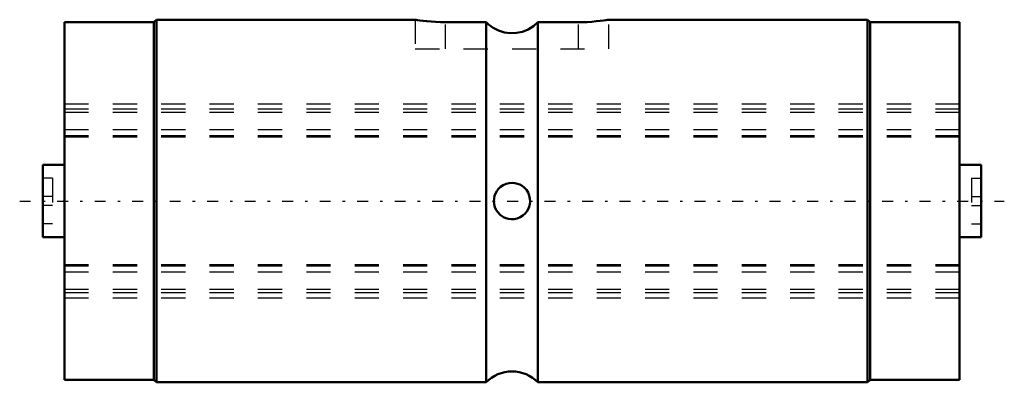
# Model space of a CAD drawing. Header units: millimetres. Extents: x -1.9 to 38.9, y -7.5 to 7.5.
import ezdxf

# ---------------------------------------------------------------- set-up
doc = ezdxf.new("R2010")
doc.units = ezdxf.units.MM
doc.linetypes.add('Center', pattern=[1.5, 0.45, -0.5, 0.05, -0.5])
doc.linetypes.add('Dashed', pattern=[2, 1, -1])
for name, color, linetype, lineweight in [('2d ConnectionPoints', 7, 'Continuous', 50), ('AM_0', 7, 'Continuous', 50), ('AM_7', 7, 'Center', 25), ('AM_9', 6, 'Dashed', 25)]:
    doc.layers.add(name, color=color, linetype=linetype, lineweight=lineweight)

# ---------------------------------------------------------------- blocks, each defined once
blk = doc.blocks.new('1_1LT8XL_Cylindar_0_in_LT8XL_37L_00__0')
at = {"layer": 'AM_0'}
for p, q in [((3.7, 7.4), (0, 7.4)), ((0, 7.4), (0, -7.4)), ((3.8, 7.5), (3.7, 7.4)), ((3.7, 7.4), (3.7, -7.4)), ((14.504, 7.5), (3.8, 7.5)), ((3.8, 7.5), (3.8, -7.5)), ((17.429, 7.395), (15.75, 7.395)), ((17.429, -7.5), (17.429, 7.395)), ((21.25, 7.395), (19.571, 7.395)), ((19.571, 7.395), (19.571, -7.5)), ((33.2, 7.5), (22.496, 7.5)), ((33.3, 7.4), (33.2, 7.5)), ((33.2, 7.5), (33.2, -7.5)), ((37, 7.4), (33.3, 7.4)), ((33.3, 7.4), (33.3, -7.4)), ((37, 7.4), (37, -7.4)), ((0, 1.5), (-0.9, 1.5)), ((-0.9, 1.5), (-0.9, -1.5)), ((37.9, 1.5), (37, 1.5)), ((37.9, 1.5), (37.9, -1.5)), ((-0.9, -1.5), (0, -1.5)), ((37, -1.5), (37.9, -1.5)), ((0, -7.4), (3.7, -7.4)), ((3.7, -7.4), (3.8, -7.5)), ((3.8, -7.5), (17.429, -7.5)), ((19.571, -7.5), (33.2, -7.5)), ((33.2, -7.5), (33.3, -7.4)), ((33.3, -7.4), (37, -7.4))]:
    blk.add_line(p, q, dxfattribs=at)
for points in [[(15.75, 7.395), (15.545, 7.398), (15.34, 7.406), (15.152, 7.419), (14.975, 7.436), (14.824, 7.453), (14.695, 7.47), (14.598, 7.484), (14.532, 7.495), (14.502, 7.5), (14.5, 7.5)], [(19.571, 7.395), (19.384, 7.231), (19.166, 7.097), (18.929, 7.002), (18.683, 6.95), (18.431, 6.94), (18.185, 6.973), (17.947, 7.046), (17.724, 7.158), (17.523, 7.306), (17.429, 7.395)], [(22.5, 7.5), (22.493, 7.499), (22.454, 7.492), (22.38, 7.481), (22.277, 7.466), (22.142, 7.449), (21.985, 7.432), (21.802, 7.416), (21.608, 7.404), (21.398, 7.397), (21.25, 7.395)], [(18.015, -0.572), (17.925, -0.481), (17.851, -0.376), (17.796, -0.257), (17.761, -0.129), (17.75, -0.009), (17.758, 0.11), (17.781, 0.212), (17.816, 0.308), (17.869, 0.405), (17.934, 0.493), (18.026, 0.581), (18.131, 0.653), (18.253, 0.708), (18.384, 0.741), (18.502, 0.75), (18.62, 0.74), (18.725, 0.715), (18.824, 0.677), (18.921, 0.621), (19.008, 0.552), (19.093, 0.459), (19.162, 0.353), (19.214, 0.229), (19.244, 0.096), (19.25, -0.021), (19.237, -0.137), (19.211, -0.237), (19.172, -0.332), (19.115, -0.429), (19.045, -0.515), (18.949, -0.601), (18.838, -0.669), (18.715, -0.718), (18.584, -0.745), (18.468, -0.749), (18.352, -0.735), (18.249, -0.707), (18.152, -0.664), (18.015, -0.572)]]:
    blk.add_lwpolyline(points, dxfattribs=at)
blk.add_arc((18.5, -8.55), 1.5, 44.427, 135.573, dxfattribs=at)
at = {"layer": 'AM_7'}
blk.add_line((-1.85, 0), (38.85, 0), dxfattribs=at)
at = {"layer": 'AM_9'}
for p, q in [((14.5, 7.5), (14.5, 6.3)), ((15.75, 6.3), (15.75, 7.395)), ((21.25, 6.3), (21.25, 7.395)), ((22.5, 6.3), (22.5, 7.5)), ((14.5, 6.3), (22.5, 6.3)), ((37, 4), (0, 4)), ((37, 3.8), (0, 3.8)), ((37, 3.667), (0, 3.667)), ((37, 2.946), (0, 2.946)), ((37, 2.693), (0, 2.693)), ((37, 2.637), (0, 2.637)), ((-0.5, 0.938), (-0.9, 0.938)), ((-0.5, 0.938), (-0.5, -0.938)), ((37.5, 0.938), (37.9, 0.938)), ((37.5, 0.938), (37.5, -0.938)), ((-0.5, 0.188), (-0.9, 0.188)), ((19.25, 0), (19.249, 0.041)), ((19.25, -0.008), (19.25, 0)), ((37.5, 0.188), (37.9, 0.188)), ((-0.5, -0.188), (-0.9, -0.188)), ((37.5, -0.188), (37.9, -0.188)), ((17.939, -0.498), (17.949, -0.509)), ((17.949, -0.509), (17.983, -0.543)), ((17.983, -0.543), (18.026, -0.581)), ((-0.5, -0.938), (-0.9, -0.938)), ((37.5, -0.938), (37.9, -0.938)), ((37, -2.637), (0, -2.637)), ((37, -2.693), (0, -2.693)), ((37, -2.946), (0, -2.946)), ((37, -3.667), (0, -3.667)), ((37, -3.8), (0, -3.8)), ((0, -4), (37, -4))]:
    blk.add_line(p, q, dxfattribs=at)
blk.add_lwpolyline([(17.977, -0.538), (18.021, -0.577), (18.125, -0.649), (18.14, -0.658)], dxfattribs=at)
blk = doc.blocks.new('2_1LT8XL_37Shaft_0_in_LT8XL_37L_00__0')
at = {"layer": 'AM_9'}
for p, q in [((37, 4), (0, 4)), ((37, 3.8), (0, 3.8)), ((37, 3.667), (0, 3.667)), ((37, 2.946), (0, 2.946)), ((37, 2.693), (0, 2.693)), ((37, 2.637), (0, 2.637)), ((37, -2.637), (0, -2.637)), ((37, -2.693), (0, -2.693)), ((37, -2.946), (0, -2.946)), ((37, -3.667), (0, -3.667)), ((37, -3.8), (0, -3.8)), ((0, -4), (37, -4))]:
    blk.add_line(p, q, dxfattribs=at)

msp = doc.modelspace()

# ---------------------------------------------------------------- linework, layer by layer
at = {"layer": '2d ConnectionPoints'}
msp.add_point((0, 0), dxfattribs=at)

# ---------------------------------------------------------------- block references
for name in ['1_1LT8XL_Cylindar_0_in_LT8XL_37L_00__0', '2_1LT8XL_37Shaft_0_in_LT8XL_37L_00__0']:
    msp.add_blockref(name, (0, 0))

doc.saveas('drawing.dxf')
